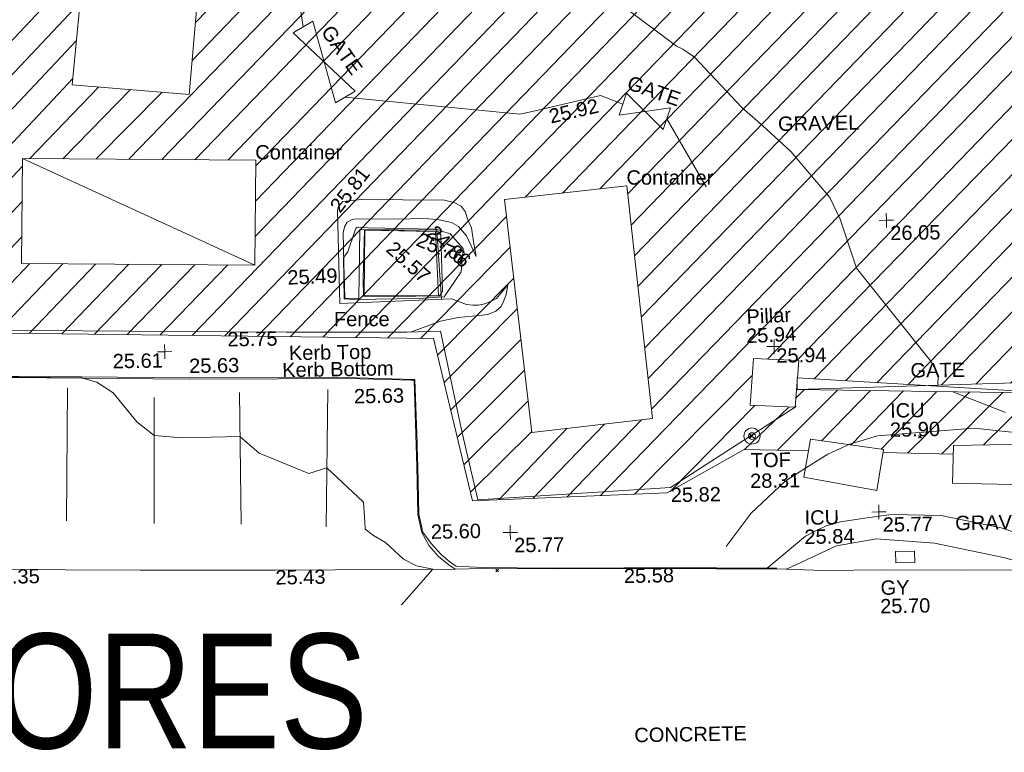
# Model space of a CAD drawing. Header units: millimetres. Extents: x -287732 to 520720, y -88450 to 287754.
# Tile 167 of 256: x -134881 to -109149, y 171987 to 191141. Entities that reach past the tile are written whole.
import ezdxf

# ---------------------------------------------------------------- set-up
doc = ezdxf.new("R2010")
doc.units = ezdxf.units.MM
doc.linetypes.add('IMPORT-UG_ELEC_STREET LIGHTING_QLB2 _2_', pattern=[2700, 1500, -300.0000000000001, 0, -250, 150, -300.0000000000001, 0, -200])
for name, color, linetype, lineweight, true_color in [('00__TOPO__TOP_OF_FENCE_SYMBOL', 7, 'Continuous', 9, 0x666666), ('00_TOPO_FENCE', 7, 'Continuous', 9, 0x3f7f4f), ('00_TOPO_GATE', 7, 'Continuous', 9, 0xa50000), ('00_TOPO_KERB_BOTTOM', 1, 'Continuous', 9, 0xff0000), ('00_TOPO_KERB_TOP', 7, 'Continuous', 9, 0xa500a5), ('00_TOPO_LEVEL_SPOT', 7, 'Continuous', 9, 0x666666), ('00_TOPO_ROAD_MARKING_WHITE_CONTINUOUS', 7, 'Continuous', 9, 0x999999), ('00_TOPO_SERV_GULLY', 7, 'Continuous', 9, 0x5252a5), ('00_TOPO_SERV_IC', 5, 'Continuous', 9, 0x0000ff), ('00_TOPO_TOP_OF_FENCE', 7, 'Continuous', 9, 0x666666), ('00_UAV_FENCE', 7, 'Continuous', 9, 0x264c2f), ('00_UAV_FORM_LINES', 7, 'Continuous', 9, 0x666666), ('00_UAV_GATE', 7, 'Continuous', 9, 0xa50000), ('00_UAV_LEVEL_SPOT', 7, 'Continuous', 9, 0x666666), ('00_UAV_SLOPE_BOTTOM', 30, 'Continuous', 9, 0xff7f00), ('00_UAV_SLOPE_TOP', 40, 'Continuous', 9, 0xffbf00), ('01_DTM_CONTOUR_MJR', 7, 'Continuous', 9, 0x7f3f00), ('01_DTM_CONTOUR_MNR', 7, 'Continuous', 9, 0xa5a552), ('12333-PUM-2D-U-0001-C01 - Rev2_REVIT IMPORT_dwg', 7, 'Continuous', 9, 0x767676), ('PUM-UNABLE TO SURVEY', 190, 'Continuous', 9, 0x7f00ff)]:
    doc.layers.add(name, color=color, linetype=linetype, lineweight=lineweight, true_color=true_color)
for name, color, linetype, lineweight in [('00_TOPO_PILLAR', 7, 'Continuous', 9), ('00_TOPO_ROAD_EDGE', 7, 'Continuous', 9), ('00_TOPO_SURFACE', 7, 'Continuous', 9), ('00_TOPO_SURVEY_TEXT', 7, 'Continuous', 9), ('00_UAV_CONTAINER', 7, 'Continuous', 9), ('A_RHA_Text', 7, 'Continuous', 9), ('GEN-TEXT', 7, 'Continuous', 9)]:
    doc.layers.add(name, color=color, linetype=linetype, lineweight=lineweight)
doc.styles.add('Arial Narrow', font='ARIALN.TTF', dxfattribs={"height": 3000})
doc.styles.add('Swis721 Lt BT_2', font='swissl.ttf', dxfattribs={"height": 375})

# ---------------------------------------------------------------- blocks, each defined once
blk = doc.blocks.new('12333-PUM-2D-U-0001-C01 - Rev2_REVIT IMPORT_dwg__U38-2077188-Site Location Plan Proposed')
at = {"layer": '00_TOPO_GATE', "color": 9, "true_color": 0xe1aaaa}
for p, q in [((-13178.69442443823, 2833.765402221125), (-13291.74101257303, 2244.511253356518)), ((-56.52334856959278, -294.6270744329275), (-13178.69442443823, 2833.765402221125)), ((56.52334857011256, 294.6270744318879), (-13178.69442443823, 2833.765402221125)), ((56.52334857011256, 294.6270744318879), (-13291.74101257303, 2244.511253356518)), ((56.52334857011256, 294.6270744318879), (-56.52334856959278, -294.6270744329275))]:
    blk.add_line(p, q, dxfattribs=at)
blk = doc.blocks.new('12333-PUM-2D-U-0001-C01 - Rev2_REVIT IMPORT_dwg_MM-2077200-Site Location Plan Proposed')
at = {"layer": '00_TOPO_LEVEL_SPOT', "color": 254, "true_color": 0xcccccc, "flags": 128}
for points in [[(0, -500.0000000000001), (0, 0), (-500.0000000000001, 0)], [(500.0000000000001, 0), (0, 0), (0, 500.0000000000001)]]:
    blk.add_lwpolyline(points, dxfattribs=at)
blk = doc.blocks.new('12333-PUM-2D-U-0001-C01 - Rev2_REVIT IMPORT_dwg_MSL_Node_LineworkTOF-2077201-Site Location Plan Proposed')
at = {"layer": '00__TOPO__TOP_OF_FENCE_SYMBOL', "color": 254, "true_color": 0xcccccc, "flags": 128}
for points in [[(165.3591892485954, 165.3591892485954), (0, 0), (-165.3591892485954, 165.3591892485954)], [(165.3591892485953, -165.3591892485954), (0, 0), (-165.3591892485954, -165.3591892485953)]]:
    blk.add_lwpolyline(points, dxfattribs=at)
at = {"layer": '00__TOPO__TOP_OF_FENCE_SYMBOL', "color": 254, "true_color": 0xcccccc}
for radius in [562.5594001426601, 233.853208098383]:
    blk.add_circle((0, 0), radius, dxfattribs=at)
blk = doc.blocks.new('12333-PUM-2D-U-0001-C01 - Rev2_REVIT IMPORT_dwg__U54-2077584-Site Location Plan Proposed')
at = {"layer": '00_UAV_GATE', "color": 9, "true_color": 0xe1aaaa, "flags": 128}
blk.add_lwpolyline([(259.918703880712, 149.8074343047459), (-259.918703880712, -149.8074343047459), (-808.081296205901, 2002.807434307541), (-1327.918703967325, 1703.192565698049)], close=True, dxfattribs=at)
blk = doc.blocks.new('12333-PUM-2D-U-0001-C01 - Rev2_REVIT IMPORT_dwg__U55-2077585-Site Location Plan Proposed')
at = {"layer": '00_UAV_GATE', "color": 9, "true_color": 0xe1aaaa, "flags": 128}
blk.add_lwpolyline([(98.7193076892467, 283.2922489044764), (-98.7193076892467, -283.2922489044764), (-1046.28069232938, 682.2922488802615), (-1243.719307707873, 115.7077510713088)], close=True, dxfattribs=at)
blk = doc.blocks.new('12333-PUM-2D-U-0001-C01 - Rev2_REVIT IMPORT_dwg_UAV-2077255-Site Location Plan Proposed')
at = {"layer": '00_UAV_LEVEL_SPOT', "color": 254, "true_color": 0xcccccc, "flags": 128}
for points in [[(0, -500.0000000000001), (0, 0), (-500.0000000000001, 0)], [(500.0000000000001, 0), (0, 0), (0, 500.0000000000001)]]:
    blk.add_lwpolyline(points, dxfattribs=at)
blk = doc.blocks.new('12333-PUM-2D-U-0001-C01 - Rev2_REVIT IMPORT_dwg_MGS62954_T2_Galway_ITM_3d_Rev1-2077680-Site Location Plan Proposed')
at = {"layer": '00_TOPO_FENCE', "color": 254, "true_color": 0xcccccc, "flags": 128}
for points in [[(533768215.8416362, 725757536.2187309), (533768191.1803311, 725754320.3365005), (533768114.3010144, 725751238.9276832), (533768092.3385236, 725747529.8456814), (533768029.1240534, 725743793.2849807), (533768026.670091, 725740809.8511417), (533770682.0758315, 725740753.2846724), (533775716.3029948, 725740630.0719427), (533777256.9058492, 725740597.3050126)], [(533777256.9058492, 725740597.3050126), (533780410.0000001, 725740540.0000001), (533781290.0000001, 725740550.0000001), (533781810.0000002, 725737890.0000001), (533782190.0000002, 725736130.0000001), (533787230, 725736360), (533790543.8338392, 725738423.5059717)]]:
    blk.add_lwpolyline(points, dxfattribs=at)
at = {"layer": '00_TOPO_KERB_BOTTOM', "color": 254, "true_color": 0xcccccc, "flags": 128}
for points in [[(533777030.8193415, 725739383.3027772), (533774702.6522352, 725739416.7431731), (533771887.8192552, 725739492.5563607), (533769148.3387694, 725739565.8413721), (533768985.6986678, 725737944.0162284), (533768881.4666006, 725737001.3138921), (533768817.422602, 725736422.0830582), (533768759.0658089, 725735993.1946981), (533768666.2034228, 725735726.8088391), (533768521.620688, 725735467.8835813), (533768250.1211695, 725735141.4775566), (533767970.0943946, 725734901.1051308), (533767723.5565366, 725734747.2342867), (533767412.5540955, 725734608.8626469), (533767167.3907654, 725734580.9791515), (533767013.2531131, 725734578.510957)], [(533777030.8193415, 725739383.3027772), (533778480.1318207, 725739376.2280856), (533780192.693709, 725739299.414474), (533780488.3015579, 725739286.1555624), (533780576.7148977, 725739282.1899552), (533780612.1695091, 725737025.4009011), (533780613.5094235, 725735774.5946463), (533780707.7328865, 725735296.1719863), (533780891.3940538, 725734952.1166008), (533781134.9786265, 725734667.9130255), (533781396.3471891, 725734443.4531747), (533781565.6108043, 725734325.6999966), (533782271.6539423, 725734333.2239685), (533784095.8040208, 725734290.4343438), (533785968.5275233, 725734265.6638575), (533788392.3429466, 725734217.8914225), (533789967.6962662, 725734184.4622704)]]:
    blk.add_lwpolyline(points, dxfattribs=at)
at = {"layer": '00_TOPO_KERB_TOP', "color": 254, "true_color": 0xcccccc, "flags": 128}
for points in [[(533777031.2997264, 725739416.7478358), (533774703.3427336, 725739450.185214), (533771888.7173187, 725739525.9928113), (533769110.0306612, 725739588.6831944), (533768952.506247, 725737948.1758939), (533768784.2228561, 725736426.1764717), (533768726.3756067, 725736001.0329617), (533768635.5784435, 725735740.5714182), (533768493.9258204, 725735486.8935363), (533768226.2026983, 725735165.0276248), (533767950.2327813, 725734928.1375688), (533767707.8269275, 725734776.8456186), (533767403.6599629, 725734641.5152286), (533767165.2279491, 725734614.397315), (533767012.7175735, 725734611.955178)], [(533777031.2997264, 725739416.7478358), (533778480.6096353, 725739397.7868372), (533780597.9520019, 725739302.8175895), (533780624.0509872, 725737641.5413235), (533780625.7218232, 725737535.1877618), (533780633.7278359, 725737025.5817813), (533780635.0656792, 725735776.7088187), (533780734.9424093, 725735310.2387079), (533780944.039548, 725735005.2352853), (533781196.9338924, 725734722.3175406), (533781445.0329501, 725734500.7761945), (533781591.6533717, 725734405.9473867), (533782271.5408423, 725734354.79106), (533784096.1993784, 725734311.9895084), (533785968.8825052, 725734287.2195559), (533788392.7840458, 725734239.4454236), (533789966.9735032, 725734206.0409689)]]:
    blk.add_lwpolyline(points, dxfattribs=at)
at = {"layer": '00_TOPO_PILLAR', "color": 254, "true_color": 0xcccccc}
for p, q in [((533789458.2000001, 725739696.6), (533789343.9000001, 725738477.4)), ((533789458.2000001, 725739696.6), (533790639.3000002, 725739620.4000002)), ((533790639.3000002, 725739620.4000002), (533790596.7537404, 725739166.5732288)), ((533790587.7282701, 725739070.301546), (533790525.0000002, 725738401.2000002)), ((533789343.9000001, 725738477.4), (533790525.0000002, 725738401.2000002))]:
    blk.add_line(p, q, dxfattribs=at)
at = {"layer": '00_TOPO_ROAD_EDGE', "color": 254, "true_color": 0xcccccc, "flags": 128}
blk.add_lwpolyline([(533789967.6962662, 725734184.4622704), (533791170.0000001, 725734120.0000001), (533792790.0000001, 725734110), (533794790.0000001, 725734070.0000002), (533797040.0000001, 725734040.0000001)], dxfattribs=at)
at = {"layer": '00_TOPO_ROAD_MARKING_WHITE_CONTINUOUS', "color": 254, "true_color": 0xcccccc}
for p, q in [((533771430.0000001, 725735769.9999999), (533771519.9999999, 725739239.9999999)), ((533778210.0000002, 725735490.0000006), (533778320.0000004, 725739080.0000007)), ((533773720.0000002, 725735660.0000004), (533773780.0000003, 725738950.0000002)), ((533775989.9999999, 725735600), (533776009.9999999, 725739039.9999999))]:
    blk.add_line(p, q, dxfattribs=at)
at = {"layer": '00_TOPO_SERV_GULLY', "color": 254, "true_color": 0xcccccc}
for p, q in [((533793077.7000001, 725734286.4000002), (533793077.7000001, 725734591.2000002)), ((533793573.0000002, 725734591.2000002), (533793077.7000001, 725734591.2000002)), ((533793573.0000001, 725734286.4000002), (533793573.0000002, 725734591.2000002)), ((533793077.7000001, 725734286.4000002), (533793573.0000001, 725734286.4000002))]:
    blk.add_line(p, q, dxfattribs=at)
at = {"layer": '00_TOPO_SERV_IC', "color": 254, "true_color": 0xcccccc}
for p, q in [((533790715.5000001, 725736572.4000002), (533790906.0000001, 725737563.0000001)), ((533792811.0000001, 725737258.2000002), (533790906.0000001, 725737563.0000001)), ((533792620.5000001, 725736191.4), (533792811.0000001, 725737258.2000002)), ((533794639.8000002, 725737334.4), (533794601.7000001, 725736343.8000002)), ((533794639.8000002, 725737334.4), (533796582.9000002, 725737334.4000002)), ((533790715.5000001, 725736572.4000002), (533792620.5000001, 725736191.4)), ((533794601.7000001, 725736343.8000002), (533796582.9000002, 725736267.6000001))]:
    blk.add_line(p, q, dxfattribs=at)
at = {"layer": '00_TOPO_SURFACE', "color": 254, "true_color": 0xcccccc}
blk.add_line((533776861.7767143, 725734384.2930613), (533781565.6108044, 725734325.6999966), dxfattribs=at)
at = {"layer": '00_TOPO_SURFACE', "color": 254, "true_color": 0xcccccc, "flags": 128}
blk.add_lwpolyline([(533767412.5540955, 725734608.8626469), (533769394.3667569, 725734529.2638137), (533773340.5916352, 725734440.2046175), (533776861.7767143, 725734384.2930611)], dxfattribs=at)
at = {"layer": '00_UAV_CONTAINER', "color": 254, "true_color": 0xcccccc}
for p, q in [((533771779.8000001, 725747164.2000002), (533772465.6000001, 725753260.2000002)), ((533775475.5, 725752955.4000002), (533774827.8000002, 725746859.4)), ((533771779.8000001, 725747164.2000002), (533774827.8000002, 725746859.4)), ((533770446.3000002, 725745259.2000002), (533770370.1000001, 725742516.0000001)), ((533770446.3000002, 725745259.2000002), (533776542.3000002, 725745106.8000002)), ((533770446.3000002, 725745259.2000002), (533776466.1000001, 725742363.6000001)), ((533776542.3000002, 725745106.8000002), (533776466.1000001, 725742363.6000001)), ((533783019.3000001, 725743963.8000002), (533786219.7000001, 725744268.6000001)), ((533786219.7000001, 725744268.6000001), (533786791.2000001, 725738172.6000001)), ((533783628.9000002, 725737867.8000002), (533783019.3000001, 725743963.8000002)), ((533776466.1000001, 725742363.6000001), (533770370.1000001, 725742516.0000001)), ((533783628.9000002, 725737867.8000002), (533786791.2000001, 725738172.6000001))]:
    blk.add_line(p, q, dxfattribs=at)
at = {"layer": '00_UAV_FENCE', "color": 254, "true_color": 0xcccccc}
blk.add_line((533787301.2425001, 725746004.0455002), (533788294.2425001, 725744208.0455002), dxfattribs=at)
at = {"layer": '00_UAV_FENCE', "color": 254, "true_color": 0xcccccc, "flags": 128}
for points in [[(533775490.0979891, 725752926.7992502), (533777444.2425, 725752922.0455002), (533777550.2425001, 725750676.0455), (533777658.2637795, 725749886.1398944), (533777838.2425001, 725748570.0455003)], [(533778906.2425001, 725746717.0455002), (533783463.2425002, 725746186.0455002), (533783866.1204473, 725746271.9953365), (533785577.2425001, 725746637.0455002), (533786156.2425001, 725746403.0455003)]]:
    blk.add_lwpolyline(points, dxfattribs=at)
at = {"layer": '00_UAV_FORM_LINES', "color": 254, "true_color": 0xcccccc, "flags": 128}
for points in [[(533780500.9825579, 725740541.0338928), (533781296.4210001, 725740814.451), (533781757.4210001, 725740902.451), (533782306.4210001, 725740945.4510001), (533782531.4210001, 725740970.4510001), (533782744.4210001, 725741048.4510001), (533782888.421, 725741173.4510001), (533782959.421, 725741321.4510001), (533783025.4210001, 725741482.4510001), (533783073.4210001, 725741735.4510001)], [(533783073.4210001, 725741735.4510001), (533782766.421, 725741386.4510001), (533782623.4210001, 725741317.4510001), (533782462.421, 725741245.4510001), (533782287.4210001, 725741213.4510001), (533782149.4210001, 725741220.451), (533781981.421, 725741243.4510001), (533781588.4209999, 725741397.451)], [(533788658.6460001, 725734793.3114998), (533789325.646, 725735653.3115), (533790215.6460001, 725736465.3114998), (533790618.646, 725736725.3115), (533791350.646, 725737158.3114998), (533791936.646, 725737412.3115001), (533792655.6460002, 725737620.3115), (533795189.6460001, 725737772.3115), (533796249.646, 725737640.3115001), (533796749.646, 725737454.3115001), (533797280.0000001, 725737000)], [(533798173.8308372, 725734085.7599543), (533796814.6460001, 725734821.3115), (533795846.6460001, 725735161.3115), (533794288.6460001, 725735503.3115001), (533792979.6460001, 725735557.3115), (533792229.6460001, 725735463.3115), (533791657.6460001, 725735383.3115), (533791278.6460001, 725735288.3114998), (533791018.6460001, 725735170.3115001), (533790736.6460002, 725735031.3115), (533789715.056088, 725734211.3866811)], [(533790221.0492393, 725734170.8785915), (533791538.6460001, 725734763.3115), (533792588.646, 725734926.3115), (533794099.6460001, 725734784.3115), (533795896.6460001, 725734380.3115001), (533797040.0000001, 725734040.0000001)]]:
    blk.add_lwpolyline(points, dxfattribs=at)
at = {"layer": '00_UAV_SLOPE_BOTTOM', "color": 254, "true_color": 0xcccccc}
blk.add_line((533778803.4210002, 725741460.4510001), (533779171.4210002, 725741446.4510002), dxfattribs=at)
at = {"layer": '00_UAV_SLOPE_BOTTOM', "color": 254, "true_color": 0xcccccc, "flags": 128}
blk.add_lwpolyline([(533782252.4210001, 725742491.4510001), (533782010.421, 725743033.4510002), (533781805.4210001, 725743282.451), (533781625.4209999, 725743390.451), (533781257.4210001, 725743473.451), (533780908.4210001, 725743509.451), (533780548.4210001, 725743508.451), (533779072.421, 725743519.4510001), (533778993.4210001, 725743498.4510001), (533778897.4209999, 725743442.4510001), (533778833.4210001, 725743344.4510002), (533778791.4210001, 725743179.451), (533778797.1321386, 725742361.3304015), (533778803.4210001, 725741460.4510001)], dxfattribs=at)
blk.add_lwpolyline([(533781253.6492192, 725741491.4698701), (533779312.421, 725741511.4510002), (533779359.421, 725743232.4510001), (533780695.2192271, 725743179.5409238), (533781202.4210001, 725743159.4510001)], close=True, dxfattribs=at)
at = {"layer": '00_UAV_SLOPE_TOP', "color": 254, "true_color": 0xcccccc, "flags": 128}
for points in [[(533781588.4209999, 725741397.451), (533778666.4210001, 725741325.4510001), (533778654.5103439, 725743396.203645), (533778652.4209999, 725743759.4510001), (533778669.4209999, 725743832.4510002), (533778745.4209999, 725743929.451), (533778797.4210001, 725743985.4510001), (533779271.4210001, 725744032.4510001), (533781455.4210001, 725743973.451), (533781705.4210001, 725743907.451), (533781887.4210001, 725743812.4510003), (533781987.4210001, 725743672.451), (533782052.421, 725743454.4510001), (533782142.4209999, 725743239.451), (533782197.421, 725742821.4510002), (533782226.9365867, 725742644.3574799), (533782252.4210001, 725742491.4510001)], [(533779171.4210001, 725741446.4510002), (533779225.4210001, 725743248.451), (533781235.4210001, 725743198.451), (533781298.0227839, 725742017.7954026), (533781331.2512404, 725741391.1141682)]]:
    blk.add_lwpolyline(points, dxfattribs=at)
at = {"layer": '01_DTM_CONTOUR_MJR', "color": 254, "true_color": 0xcccccc, "flags": 128}
blk.add_lwpolyline([(533781279.3366275, 725743147.2669612), (533781204.1935484, 725743164.1935484), (533779580.3125001, 725743226.4843752), (533779344.5238097, 725743232.3809526), (533779289.2446634, 725741961.4285715), (533779290.9090909, 725741501.818182), (533780660.6199461, 725741478.6657683), (533781280.6944446, 725741481.8750001), (533781356.0113451, 725741596.0113449), (533781344.9622474, 725743067.5002801)], close=True, dxfattribs=at)
at = {"layer": '01_DTM_CONTOUR_MNR', "color": 254, "true_color": 0xcccccc, "flags": 128}
for points in [[(533779808.4716758, 725728701.1670165), (533777640.0000001, 725731280), (533779339.9611064, 725732527.4276223), (533780980, 725734340.0000001), (533780550.903334, 725734428.7784582), (533780217.4741831, 725734608.025179), (533779751.7914492, 725735057.0311685), (533779442.6030639, 725735241.6396812), (533779228.6502582, 725735412.5825806), (533779223.1329766, 725735608.1988474), (533779195.6341007, 725736122.4485481), (533778260.0000001, 725737030), (533777785.0896428, 725736890.7638049), (533776497.3025271, 725737443.8495697), (533776000.0000001, 725737890.0000001), (533774481.9698702, 725737885.928025), (533773760, 725737960.0000001), (533773315.9353429, 725738322.0316557), (533772709.9732827, 725739087.3043134), (533772288.7812501, 725739376.0625002), (533771890.0000001, 725739494.0000002), (533769424.0000001, 725739566.0000001)], [(533794260.7281993, 725738914.0193841), (533794273.9622372, 725739168.8027786), (533794111.5882424, 725739511.1208124), (533792189.4213799, 725742015.2092469), (533791781.3431086, 725743296.4868037), (533791523.5057496, 725743869.9922527), (533790524.7149302, 725745093.9909791), (533789806.5879057, 725745776.1959213), (533789263.2244567, 725746263.4358698), (533788048.6597682, 725747603.3244592), (533787745.5360211, 725747810.917517), (533787586.9364228, 725747893.4550292), (533786118.154165, 725749033.2032274)], [(533796013.9402775, 725738168.4312141), (533794648.5188772, 725738737.9487108)]]:
    blk.add_lwpolyline(points, dxfattribs=at)
blk.add_lwpolyline([(533781586.6092578, 725743097.9516007), (533781372.3269231, 725743170.7849652), (533781273.1171649, 725743204.6480232), (533781241.3180113, 725743217.7931521), (533781216.662531, 725743221.9230771), (533781190.5114793, 725743222.2339733), (533779444.5487074, 725743292.2595941), (533779195.0527045, 725743308.9735614), (533779172.6174497, 725743309.77349), (533779142.0324007, 725743300.6480119), (533779120.3254974, 725743274.676763), (533779104.8146665, 725743230.0841515), (533778901.5581194, 725742672.116983), (533778790.0000001, 725742520), (533778785.5555555, 725741445.5555556), (533779058.6895916, 725741423.2855022), (533780721.8075545, 725741417.9378605), (533781398.7500002, 725741450.6250002), (533781853.7160243, 725742093.7160243), (533781919.5663532, 725742700.8481367)], close=True, dxfattribs=at)
for name, p in [('12333-PUM-2D-U-0001-C01 - Rev2_REVIT IMPORT_dwg__U54-2077584-Site Location Plan Proposed', (533778906.2425001, 725746717.0455)), ('12333-PUM-2D-U-0001-C01 - Rev2_REVIT IMPORT_dwg__U55-2077585-Site Location Plan Proposed', (533787301.2425001, 725746004.0455002))]:
    blk.add_blockref(name, p)
at = {"xscale": 0.375, "yscale": 0.375, "zscale": 0.375}
for name, p in [('12333-PUM-2D-U-0001-C01 - Rev2_REVIT IMPORT_dwg_MM-2077200-Site Location Plan Proposed', (533792990, 725743250)), ('12333-PUM-2D-U-0001-C01 - Rev2_REVIT IMPORT_dwg_MM-2077200-Site Location Plan Proposed', (533774073.6066707, 725740141.725558)), ('12333-PUM-2D-U-0001-C01 - Rev2_REVIT IMPORT_dwg_UAV-2077255-Site Location Plan Proposed', (533790000.0000001, 725740000)), ('12333-PUM-2D-U-0001-C01 - Rev2_REVIT IMPORT_dwg_MSL_Node_LineworkTOF-2077201-Site Location Plan Proposed', (533789380, 725737670)), ('12333-PUM-2D-U-0001-C01 - Rev2_REVIT IMPORT_dwg_MM-2077200-Site Location Plan Proposed', (533792660.0000001, 725735630)), ('12333-PUM-2D-U-0001-C01 - Rev2_REVIT IMPORT_dwg_MM-2077200-Site Location Plan Proposed', (533783020.0000001, 725735260.0000001))]:
    blk.add_blockref(name, p, dxfattribs=at)
at = {"xscale": 0.4999999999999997, "yscale": 0.4999999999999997, "zscale": 0.4999999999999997, "rotation": 189.0402015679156}
blk.add_blockref('12333-PUM-2D-U-0001-C01 - Rev2_REVIT IMPORT_dwg__U38-2077188-Site Location Plan Proposed', (533790586.0379875, 725739017.1036488), dxfattribs=at)
at = {"layer": '00_TOPO_FENCE', "color": 251, "true_color": 0x666666, "insert": (533778513.116309, 725741107.7003158), "char_height": 375, "width": 1681.10932225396, "attachment_point": 1, "rotation": 358.99552395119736, "line_spacing_factor": 1.005061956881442, "style": 'Swis721 Lt BT_2'}
blk.add_mtext('Fence', dxfattribs=at)
at = {"layer": '00_TOPO_FENCE', "color": 251, "true_color": 0x666666, "char_height": 375, "width": 1495.902363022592, "attachment_point": 1, "line_spacing_factor": 1.005061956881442, "style": 'Swis721 Lt BT_2'}
for s, insert in [('25.75', (533775716.3, 725740625.3296078)), ('25.82', (533787230, 725736355.2296079))]:
    blk.add_mtext(s, dxfattribs=dict(at, insert=insert))
at = {"layer": '00_TOPO_GATE', "color": 251, "true_color": 0x666666, "insert": (533793552.4438846, 725739503.3623142), "char_height": 375, "width": 1567.13580888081, "attachment_point": 1, "rotation": 359.5437544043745, "line_spacing_factor": 1.005061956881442, "style": 'Swis721 Lt BT_2'}
blk.add_mtext('GATE', dxfattribs=at)
at = {"layer": '00_TOPO_KERB_BOTTOM', "color": 251, "true_color": 0x666666, "char_height": 375, "attachment_point": 1, "line_spacing_factor": 1.005061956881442, "style": 'Swis721 Lt BT_2'}
for s, insert, width in [('Kerb Bottom', (533777134.3115067, 725739796.8824922), 3414.456504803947), ('25.63', (533778996.6105365, 725739078.8577628), 1495.902363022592), ('25.58', (533785968.5000001, 725734260.9296079), 1495.902363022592)]:
    blk.add_mtext(s, dxfattribs=dict(at, insert=insert, width=width))
at = {"layer": '00_TOPO_KERB_TOP', "color": 251, "true_color": 0x666666, "char_height": 375, "attachment_point": 1, "line_spacing_factor": 1.005061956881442, "style": 'Swis721 Lt BT_2'}
for s, insert, width in [('Kerb Top', (533777316.8086231, 725740239.6349388), 2493.170605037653), ('25.63', (533774703.3000002, 725739948.5925018), 1495.902363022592), ('25.60', (533780944.0000001, 725735503.5925016), 1495.902363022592)]:
    blk.add_mtext(s, dxfattribs=dict(at, insert=insert, width=width))
at = {"layer": '00_TOPO_LEVEL_SPOT', "char_height": 375, "width": 1495.902363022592, "attachment_point": 1, "line_spacing_factor": 1.005061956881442, "style": 'Swis721 Lt BT_2'}
for s, insert in [('26.05', (533793085.0808528, 725743102.6102245)), ('25.61', (533772709.2119554, 725740106.5080917)), ('25.77', (533792755.0808528, 725735482.6102245)), ('25.77', (533783115.0808529, 725735112.6102244))]:
    blk.add_mtext(s, dxfattribs=dict(at, insert=insert))
at = {"layer": '00_TOPO_PILLAR', "color": 251, "true_color": 0x666666, "char_height": 375, "attachment_point": 1, "line_spacing_factor": 1.005061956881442, "style": 'Swis721 Lt BT_2'}
for s, insert, width, rotation in [('Pillar', (533789283.5431854, 725740977.3559636), 1291.699818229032, 1.944979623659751), ('25.94', (533789263.8145338, 725740474.596243), 1495.902363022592, 1.9449796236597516)]:
    blk.add_mtext(s, dxfattribs=dict(at, insert=insert, width=width, rotation=rotation))
at = {"layer": '00_TOPO_SERV_GULLY', "color": 251, "true_color": 0x666666, "char_height": 375, "attachment_point": 1, "line_spacing_factor": 1.005061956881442, "style": 'Swis721 Lt BT_2'}
for s, insert, width in [('GY', (533792668.9672744, 725733833.8744501), 821.5590755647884), ('25.70', (533792651.3916037, 725733350.8517215), 1495.902363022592)]:
    blk.add_mtext(s, dxfattribs=dict(at, insert=insert, width=width))
at = {"layer": '00_TOPO_SERV_IC', "color": 251, "true_color": 0x666666, "char_height": 375, "attachment_point": 1, "line_spacing_factor": 1.005061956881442, "style": 'Swis721 Lt BT_2'}
for s, insert, width in [('ICU', (533793000.1341752, 725738461.2124461), 1021.012723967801), ('25.90', (533792986.2233503, 725737960.7540185), 1495.902363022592), ('ICU', (533790716.4335316, 725735699.9406078), 1021.012723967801), ('25.84', (533790702.5227067, 725735199.4821801), 1495.902363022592)]:
    blk.add_mtext(s, dxfattribs=dict(at, insert=insert, width=width))
at = {"layer": '00_TOPO_SURFACE', "color": 251, "true_color": 0x666666, "char_height": 375, "width": 1495.902363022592, "attachment_point": 1, "line_spacing_factor": 1.005061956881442, "style": 'Swis721 Lt BT_2'}
for s, insert in [('25.35', (533769394.4, 725734524.529608)), ('25.43', (533776861.8000001, 725734379.5296079))]:
    blk.add_mtext(s, dxfattribs=dict(at, insert=insert))
at = {"layer": '00_TOPO_SURVEY_TEXT', "color": 251, "true_color": 0x666666, "char_height": 375, "attachment_point": 1, "line_spacing_factor": 1.005061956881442, "style": 'Swis721 Lt BT_2'}
for s, insert, width in [('GRAVEL', (533790201.6346179, 725746007.766457), 2322.210334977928), ('GRAVEL', (533794648.9330522, 725735490.6089966), 2322.210334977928), ('CONCRETE', (533786169.1965672, 725730093.4383322), 3286.236302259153)]:
    blk.add_mtext(s, dxfattribs=dict(at, insert=insert, width=width))
at = {"layer": '00_TOPO_TOP_OF_FENCE', "char_height": 375, "attachment_point": 1, "line_spacing_factor": 1.005061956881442, "style": 'Swis721 Lt BT_2'}
for s, insert, width in [('TOF', (533789337.3916294, 725737225.2192161), 1163.479615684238), ('28.31', (533789308.9869518, 725736685.85208), 1495.902363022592)]:
    blk.add_mtext(s, dxfattribs=dict(at, insert=insert, width=width))
at = {"layer": '00_UAV_CONTAINER', "color": 251, "true_color": 0x666666, "char_height": 375, "width": 2621.390807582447, "attachment_point": 1, "rotation": 359.0296220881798, "line_spacing_factor": 1.005061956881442, "style": 'Swis721 Lt BT_2'}
for insert in [(533776532.0453042, 725745502.1296589), (533786220.5794306, 725744673.7518071)]:
    blk.add_mtext('Container', dxfattribs=dict(at, insert=insert))
at = {"layer": '00_UAV_FENCE', "color": 251, "true_color": 0x666666, "insert": (533784190.920893, 725746296.1962713), "char_height": 375, "width": 1495.902363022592, "attachment_point": 1, "rotation": 12.042920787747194, "line_spacing_factor": 1.005061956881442, "style": 'Swis721 Lt BT_2'}
blk.add_mtext('25.92', dxfattribs=at)
at = {"layer": '00_UAV_GATE', "color": 251, "true_color": 0x666666, "char_height": 375, "width": 1567.13580888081, "attachment_point": 1, "line_spacing_factor": 1.005061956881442, "style": 'Swis721 Lt BT_2'}
for insert, rotation in [((533778596.3827211, 725748643.8367612), 304.37210686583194), ((533786372.965557, 725747158.452428), 339.8368944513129)]:
    blk.add_mtext('GATE', dxfattribs=dict(at, insert=insert, rotation=rotation))
at = {"layer": '00_UAV_LEVEL_SPOT', "insert": (533790051.8765643, 725739949.1441548), "char_height": 375, "width": 1495.902363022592, "attachment_point": 1, "line_spacing_factor": 1.005061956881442, "style": 'Swis721 Lt BT_2'}
blk.add_mtext('25.94', dxfattribs=at)
at = {"layer": '00_UAV_SLOPE_BOTTOM', "color": 251, "true_color": 0x666666, "char_height": 375, "width": 1495.902363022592, "attachment_point": 1, "line_spacing_factor": 1.005061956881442, "style": 'Swis721 Lt BT_2'}
for s, insert, rotation in [('24.86', (533781220.4602579, 725743358.074462), 315.5586898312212), ('25.49', (533777306.4606128, 725742212.251438), 1.542643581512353)]:
    blk.add_mtext(s, dxfattribs=dict(at, insert=insert, rotation=rotation))
at = {"layer": '00_UAV_SLOPE_TOP', "color": 251, "true_color": 0x666666, "char_height": 375, "width": 1495.902363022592, "attachment_point": 1, "line_spacing_factor": 1.005061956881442, "style": 'Swis721 Lt BT_2'}
for s, insert, rotation in [('25.81', (533778425.2877172, 725743901.3861388), 51.19119234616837), ('25.57', (533780131.1373784, 725742960.5545772), 316.9015463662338), ('25.76', (533780816.0634058, 725743157.2050964), 335.84466053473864)]:
    blk.add_mtext(s, dxfattribs=dict(at, insert=insert, rotation=rotation))
blk = doc.blocks.new('12333-PUM-2D-U-0001-C01 - Rev2_REVIT IMPORT_dwg-1620468-Site Location Plan Proposed')
at = {"layer": 'PUM-UNABLE TO SURVEY', "true_color": 0xffffd4}
h = blk.add_hatch(dxfattribs=at)
h.set_pattern_fill('FP_12', style=0, pattern_type=2)
h.set_pattern_definition([(45, (-533641079.65, -725615854.3560001), (-441.9417382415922, 441.9417382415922), [])])
h.paths.add_polyline_path([(140970.3501529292, 120250.643821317), (146061.3501528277, 120366.6438213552), (148091.0699788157, 121467.5355084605), (149767.1471665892, 121400.7882925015), (149826.3501529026, 121708.6438212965), (151731.350152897, 121403.8438213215), (151716.9389013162, 121323.1408124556), (153551.3057733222, 121250.0899514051), (153560.1501529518, 121480.0438212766), (155503.2501529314, 121480.0438212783), (155503.2501529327, 121172.3567455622), (157605.3501529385, 121088.6438213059), (157065.3501529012, 144482.6438213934), (175086.350152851, 144480.6438212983), (176746.3501528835, 146023.6438213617), (172843.7316528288, 147528.9658213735), (173338.6739911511, 175796.3692980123), (140026.0186528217, 176401.9833213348), (140028.2829734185, 176531.7061614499), (138356.741365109, 176568.5343297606), (138112.5926718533, 163525.9954559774), (137857.9316529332, 148319.2853214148), (137827.9418640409, 148319.8087951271), (137797.2156320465, 146678.3983150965), (130049.3501528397, 146808.6438212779), (127301.3501529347, 145010.6438213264), (126845.3501529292, 124909.6438213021), (140019.3501529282, 124510.6438213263), (140924.4375823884, 120456.3089638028)])
h.paths.add_polyline_path([(142549.2501529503, 122013.4438213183), (141939.6501528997, 128109.4438213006), (145140.0501528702, 128414.243821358), (145711.5501528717, 122318.2438213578), (143523.3984174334, 122107.3376299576)])
h.paths.add_polyline_path([(156227.1501528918, 122394.4438213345), (156227.1501528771, 122799.1296352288), (149501.6245217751, 123012.8231277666), (149504.2240842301, 123174.8324217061), (149445.3501529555, 122546.8438213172), (148264.2501528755, 122623.0438212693), (148378.550152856, 123842.2438212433), (149559.6501529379, 123766.0438213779), (149517.1038931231, 123312.2170499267), (152873.8338432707, 123055.7519301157), (156227.1501528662, 123099.0105069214), (156227.1501528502, 123537.4438213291), (157370.1501528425, 123537.4438212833), (157370.1501528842, 122394.4438212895), (156679.7991877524, 122394.4438213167)])
h.paths.add_polyline_path([(135386.4501529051, 126509.2438213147), (129290.4501528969, 126661.6438213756), (129366.6501529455, 129404.8438212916), (135462.6501529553, 129252.4438213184)])
h.paths.add_polyline_path([(133748.1501529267, 131005.0438212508), (130700.1501528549, 131309.8438213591), (131385.9501529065, 137405.8438213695), (134395.8501528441, 137101.0438213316), (133774.8328444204, 131256.1750353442)])
h.paths.add_polyline_path([(123791.3501529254, 148495.6438213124), (125962.8758490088, 148831.2361022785), (126057.907814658, 154829.4881495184), (124252.3501529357, 176312.6438213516), (119637.3501528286, 179332.6438213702), (91445.35015290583, 180677.6438213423), (91482.35015291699, 179887.643821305), (123767.2119867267, 148519.0968936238)])
h.paths.add_polyline_path([(195364.0617147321, 187389.5906704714), (138295.3501528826, 199555.6438213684), (100054.3501528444, 198088.6438213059), (99954.35015286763, 197228.6438213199), (107251.4784825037, 197782.5141120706), (122069.3501528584, 198129.6438213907), (132241.3501528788, 197737.6438212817), (136290.3501528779, 198486.6438213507), (136971.651110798, 197569.6615461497), (136433.5006318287, 189862.6526837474), (173568.1456173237, 188304.2714601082), (173574.3584918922, 188602.3933637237), (183059.4321529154, 188452.4238212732), (183056.4645273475, 188282.4086663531), (185602.4321528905, 188263.4238213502), (185594.3357990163, 187799.5840185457), (194908.7873000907, 187408.6965781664)])
at = {"layer": 'GEN-TEXT', "color": 253, "true_color": 0xaaaaaa}
for p, q in [((152653.9948137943, 121681.2884822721), (152724.7054919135, 121751.9991603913)), ((152724.7054919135, 121681.2884822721), (152653.9948137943, 121751.9991603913)), ((141547.9948137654, 118381.2884822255), (141618.7054918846, 118451.9991603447)), ((141618.7054918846, 118381.2884822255), (141547.9948137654, 118451.9991603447))]:
    blk.add_line(p, q, dxfattribs=at)
at = {"layer": 'PUM-UNABLE TO SURVEY', "color": 7, "true_color": 0xffffd4}
blk.add_line((153551.3057733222, 121250.0899514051), (151716.9389013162, 121323.1408124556), dxfattribs=at)
at = {"layer": 'PUM-UNABLE TO SURVEY', "color": 7, "true_color": 0xffffd4, "flags": 128}
blk.add_lwpolyline([(149767.1471665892, 121400.7882925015), (148088.3501528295, 121467.6438213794), (146061.3501528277, 120366.6438213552), (140970.3501529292, 120250.643821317), (140019.3501529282, 124510.6438213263), (126845.3501529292, 124909.6438213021), (127301.3501529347, 145010.6438213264), (130049.3501528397, 146808.6438212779), (137797.2156320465, 146678.3983150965), (137827.9444721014, 148319.9481190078)], dxfattribs=at)
blk.add_blockref('12333-PUM-2D-U-0001-C01 - Rev2_REVIT IMPORT_dwg_MGS62954_T2_Galway_ITM_3d_Rev1-2077680-Site Location Plan Proposed', (-533641079.6498471, -725615854.3561786))

msp = doc.modelspace()

# ---------------------------------------------------------------- block references
at = {"layer": '12333-PUM-2D-U-0001-C01 - Rev2_REVIT IMPORT_dwg', "color": 254, "linetype": 'IMPORT-UG_ELEC_STREET LIGHTING_QLB2 _2_', "true_color": 0xffd4d4, "rotation": 0.9999999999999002}
msp.add_blockref('12333-PUM-2D-U-0001-C01 - Rev2_REVIT IMPORT_dwg-1620468-Site Location Plan Proposed', (-261895.0770586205, 55869.5817132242), dxfattribs=at)

# ---------------------------------------------------------------- next in the draw order: texts
at = {"layer": 'A_RHA_Text', "lineweight": 35, "insert": (-139914.2397497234, 175088.6947639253), "char_height": 3000, "width": 17316.45, "attachment_point": 1, "style": 'Arial Narrow', "bg_fill": 3, "box_fill_scale": 1.25, "bg_fill_color": 256, "bg_fill_true_color": 13158600, "bg_fill_transparency": 0}
msp.add_mtext('STORES', dxfattribs=at)

doc.saveas('drawing.dxf')
